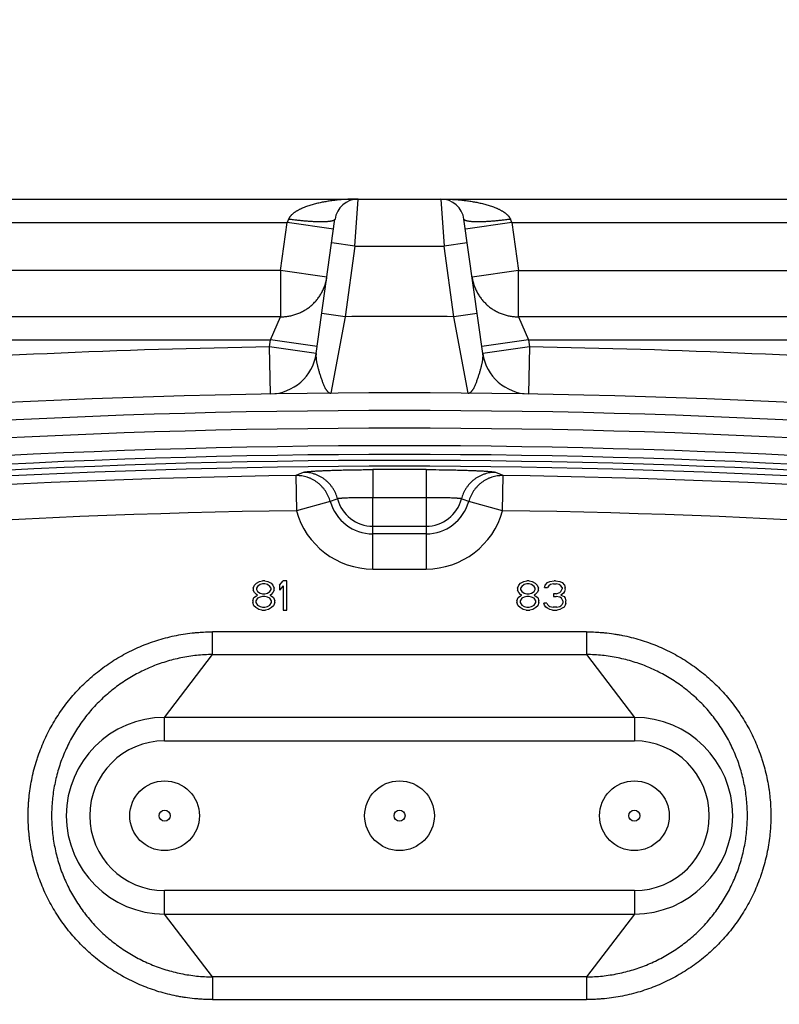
# Model space of a CAD drawing. Header units: inches. Extents: x 0 to 34, y 0 to 22.
# Tile 92 of 124: x 15.7 to 16.2, y 14.6 to 15.3. Entities that reach past the tile are written whole.
import ezdxf

# ---------------------------------------------------------------- set-up
doc = ezdxf.new("R2010")
doc.units = ezdxf.units.IN
doc.header["$LTSCALE"] = 1.87
doc.header["$MEASUREMENT"] = 0
doc.layers.get('0').update_dxf_attribs({"linetype": 'CONTINUOUS'})
doc.layers.add('DIMENSIONS', color=7, linetype='CONTINUOUS')
doc.styles.get("Standard").update_dxf_attribs({"font": 'txt', "width": 0.8})
doc.dimstyles.new('DIMSTYLE_1', dxfattribs={"dimtxt": 0.125, "dimasz": 0.18, "dimexe": 0.125, "dimexo": 0.0625, "dimgap": 0.0625, "dimtad": 0, "dimtih": 1, "dimtoh": 1, "dimdec": 3, "dimlfac": 2, "dimzin": 4, "dimdsep": 46, "dimtxsty": 'STANDARD', "dimblk": '_FILLED', "dimblk1": '_FILLED', "dimblk2": '_FILLED', "dimcen": 0.09, "dimadec": 0, "dimazin": 0, "dimtp": 0.001, "dimtm": 0.001, "dimtfac": 1, "dimtdec": 3, "dimtofl": 0, "dimtmove": 0, "dimatfit": 3, "dimldrblk": '_FILLED', "dimfxl": 1, "dimtolj": 1, "dimtzin": 4, "dimarcsym": 0})

# ---------------------------------------------------------------- blocks, each defined once
blk = doc.blocks.new('_FILLED')
at = {"color": 0, "linetype": 'BYBLOCK'}
blk.add_solid([(0, 0), (-1, 0.1736), (-1, -0.1736)], dxfattribs=at)
blk = doc.blocks.new('*D24')
at = {"layer": 'DIMENSIONS', "color": 2, "linetype": 'CONTINUOUS'}
for p, q in [((13.97455, 16.65021), (10.46205, 16.65021)), ((10.58705, 16.65021), (10.58705, 15.75636)), ((10.58705, 14.47521), (10.58705, 15.31886)), ((16.93705, 14.47521), (10.46205, 14.47521))]:
    blk.add_line(p, q, dxfattribs=at)
at = {"layer": 'DIMENSIONS', "color": 2, "linetype": 'CONTINUOUS', "xscale": 0.18, "yscale": 0.18, "zscale": 0.18}
for p, rotation in [((10.58705, 16.65021), 90), ((10.58705, 14.47521), 270)]:
    blk.add_blockref('_FILLED', p, dxfattribs=dict(at, rotation=rotation))
at = {"layer": 'DIMENSIONS', "color": 2, "linetype": 'CONTINUOUS', "insert": (10.43705, 15.69386), "char_height": 0.125, "width": 0.8, "attachment_point": 2, "line_spacing_factor": 0.9}
blk.add_mtext('4.350\\P[110.49]', dxfattribs=at)

msp = doc.modelspace()

# ---------------------------------------------------------------- linework, layer by layer
at = {"color": 7, "linetype": 'CONTINUOUS'}
for p, q in [((15.33364, 15.16421), (16.59045, 15.16421)), ((15.93218, 15.13272), (15.9344, 15.16421)), ((15.98969, 15.16421), (15.99191, 15.13272)), ((15.54527, 15.14847), (15.88669, 15.14847)), ((15.88217, 15.11631), (15.88669, 15.14847)), ((15.88761, 15.15066), (15.88669, 15.14847)), ((15.91788, 15.14408), (15.88669, 15.14847)), ((15.90616, 15.06069), (15.9188, 15.15066)), ((16.01793, 15.06069), (16.00529, 15.15066)), ((16.0374, 15.14847), (16.00621, 15.14408)), ((16.0374, 15.14847), (16.03648, 15.15066)), ((16.0374, 15.14847), (16.04192, 15.11631)), ((16.0374, 15.14847), (16.37882, 15.14847)), ((15.93218, 15.13272), (15.91659, 15.13491)), ((16.0075, 15.13491), (15.99191, 15.13272)), ((15.93218, 15.13272), (15.92553, 15.08535)), ((15.93218, 15.13272), (15.99191, 15.13272)), ((15.99856, 15.08535), (15.99191, 15.13272)), ((15.88217, 15.11631), (15.54624, 15.11631)), ((15.88217, 15.11631), (15.88217, 15.08525)), ((15.91336, 15.11193), (15.88217, 15.11631)), ((16.04192, 15.11631), (16.01073, 15.11193)), ((16.04192, 15.08525), (16.04192, 15.11631)), ((16.04192, 15.11631), (16.37785, 15.11631)), ((15.88217, 15.08525), (15.57773, 15.08525)), ((15.87562, 15.06973), (15.88217, 15.08525)), ((15.92553, 15.08535), (15.90993, 15.08754)), ((15.92553, 15.08535), (15.91597, 15.03409)), ((16.01416, 15.08754), (15.99856, 15.08535)), ((16.00812, 15.03409), (15.99856, 15.08535)), ((16.34636, 15.08525), (16.04192, 15.08525)), ((16.04192, 15.08525), (16.04847, 15.06972)), ((15.57705, 15.06973), (15.87562, 15.06973)), ((15.87497, 15.06507), (15.87562, 15.06973)), ((15.90681, 15.06534), (15.87562, 15.06973)), ((16.04847, 15.06973), (16.01728, 15.06534)), ((16.04847, 15.06972), (16.04912, 15.06507)), ((16.04847, 15.06972), (16.34704, 15.06972)), ((15.87548, 15.03358), (15.87497, 15.06507)), ((15.90616, 15.06069), (15.87497, 15.06507)), ((16.04912, 15.06507), (16.01793, 15.06069)), ((16.04912, 15.06507), (16.04861, 15.03358)), ((15.9441, 14.98284), (15.94418, 14.96384)), ((15.97999, 14.98284), (15.97991, 14.96384)), ((15.89744, 14.981), (15.89262, 14.97887)), ((15.89262, 14.97887), (15.89293, 14.95526)), ((16.03147, 14.97887), (16.02665, 14.981)), ((16.03115, 14.95526), (16.03147, 14.97887)), ((15.94418, 14.91619), (15.94418, 14.96384)), ((15.97991, 14.96384), (15.94418, 14.96384)), ((15.97991, 14.96384), (15.97991, 14.91619)), ((15.91563, 14.96149), (15.89293, 14.95526)), ((16.03115, 14.95526), (16.00846, 14.96149)), ((15.94418, 14.9449), (15.97991, 14.9449)), ((15.97991, 14.93972), (15.94418, 14.93972)), ((15.94418, 14.91619), (15.97991, 14.91619)), ((15.86403, 14.90328), (15.86485, 14.90538)), ((15.86403, 14.90328), (15.86403, 14.90203)), ((15.86485, 14.90538), (15.86608, 14.90663)), ((15.86608, 14.90663), (15.86813, 14.90789)), ((15.8669, 14.90454), (15.86608, 14.90328)), ((15.86608, 14.90328), (15.86608, 14.90244)), ((15.86854, 14.90579), (15.8669, 14.90454)), ((15.86813, 14.90789), (15.87018, 14.90831)), ((15.87018, 14.90621), (15.86854, 14.90579)), ((15.87182, 14.90831), (15.87018, 14.90831)), ((15.87182, 14.90621), (15.87018, 14.90621)), ((15.87182, 14.90831), (15.87387, 14.90789)), ((15.87346, 14.90579), (15.87182, 14.90621)), ((15.8751, 14.90454), (15.87346, 14.90579)), ((15.87387, 14.90789), (15.87592, 14.90663)), ((15.87592, 14.90328), (15.8751, 14.90454)), ((15.87592, 14.90663), (15.87715, 14.90538)), ((15.87592, 14.90244), (15.87592, 14.90328)), ((15.87715, 14.90538), (15.87797, 14.90328)), ((15.87797, 14.90203), (15.87797, 14.90328)), ((15.88166, 14.90538), (15.88413, 14.90831)), ((15.88166, 14.90538), (15.88166, 14.90203)), ((15.88413, 14.90496), (15.88166, 14.90203)), ((15.88659, 14.90831), (15.88413, 14.90831)), ((15.88413, 14.90496), (15.88413, 14.88862)), ((15.88659, 14.88862), (15.88659, 14.90831)), ((16.0412, 14.90328), (16.04202, 14.90538)), ((16.0412, 14.90328), (16.0412, 14.90203)), ((16.04202, 14.90538), (16.04325, 14.90663)), ((16.04325, 14.90663), (16.0453, 14.90789)), ((16.04407, 14.90454), (16.04325, 14.90328)), ((16.04325, 14.90328), (16.04325, 14.90244)), ((16.04571, 14.90579), (16.04407, 14.90454)), ((16.0453, 14.90789), (16.04735, 14.90831)), ((16.04735, 14.90621), (16.04571, 14.90579)), ((16.04899, 14.90831), (16.04735, 14.90831)), ((16.04899, 14.90621), (16.04735, 14.90621)), ((16.04899, 14.90831), (16.05104, 14.90789)), ((16.05063, 14.90579), (16.04899, 14.90621)), ((16.05227, 14.90454), (16.05063, 14.90579)), ((16.05104, 14.90789), (16.05309, 14.90663)), ((16.05309, 14.90328), (16.05227, 14.90454)), ((16.05309, 14.90663), (16.05432, 14.90538)), ((16.05309, 14.90244), (16.05309, 14.90328)), ((16.05432, 14.90538), (16.05514, 14.90328)), ((16.05514, 14.90203), (16.05514, 14.90328)), ((16.05924, 14.9037), (16.05965, 14.90538)), ((16.05924, 14.9037), (16.06129, 14.9037)), ((16.05965, 14.90538), (16.06129, 14.90705)), ((16.06129, 14.90705), (16.06293, 14.90789)), ((16.06211, 14.90496), (16.06129, 14.9037)), ((16.06334, 14.90579), (16.06211, 14.90496)), ((16.06293, 14.90789), (16.0658, 14.90831)), ((16.06539, 14.90621), (16.06334, 14.90579)), ((16.06539, 14.90621), (16.06703, 14.90621)), ((16.06662, 14.90831), (16.0658, 14.90831)), ((16.06662, 14.90831), (16.06949, 14.90789)), ((16.06908, 14.90579), (16.06703, 14.90621)), ((16.07031, 14.90496), (16.06908, 14.90579)), ((16.06949, 14.90789), (16.07113, 14.90705)), ((16.07113, 14.9037), (16.07031, 14.90496)), ((16.07113, 14.90705), (16.07277, 14.90538)), ((16.07113, 14.9037), (16.07113, 14.90286)), ((16.07277, 14.90538), (16.07318, 14.9037)), ((16.07318, 14.90286), (16.07318, 14.9037)), ((15.86362, 14.89491), (15.86444, 14.897)), ((15.86485, 14.90035), (15.86403, 14.90203)), ((15.86444, 14.897), (15.86608, 14.89826)), ((15.86608, 14.89909), (15.86485, 14.90035)), ((15.8669, 14.89658), (15.86567, 14.89491)), ((15.86608, 14.90244), (15.8669, 14.90119)), ((15.8669, 14.89867), (15.86608, 14.89909)), ((15.86608, 14.89826), (15.8669, 14.89867)), ((15.8669, 14.90119), (15.86854, 14.89993)), ((15.86854, 14.89742), (15.8669, 14.89658)), ((15.86854, 14.89993), (15.87018, 14.89951)), ((15.87018, 14.89784), (15.86854, 14.89742)), ((15.87018, 14.89951), (15.87182, 14.89951)), ((15.87182, 14.89784), (15.87018, 14.89784)), ((15.87182, 14.89951), (15.87346, 14.89993)), ((15.87346, 14.89742), (15.87182, 14.89784)), ((15.87346, 14.89993), (15.8751, 14.90119)), ((15.8751, 14.89658), (15.87346, 14.89742)), ((15.8751, 14.90119), (15.87592, 14.90244)), ((15.87592, 14.89909), (15.8751, 14.89867)), ((15.8751, 14.89867), (15.87592, 14.89826)), ((15.87633, 14.89491), (15.8751, 14.89658)), ((15.87715, 14.90035), (15.87592, 14.89909)), ((15.87592, 14.89826), (15.87756, 14.897)), ((15.87797, 14.90203), (15.87715, 14.90035)), ((15.87756, 14.897), (15.87838, 14.89491)), ((16.04079, 14.89491), (16.04161, 14.897)), ((16.04202, 14.90035), (16.0412, 14.90203)), ((16.04161, 14.897), (16.04325, 14.89826)), ((16.04325, 14.89909), (16.04202, 14.90035)), ((16.04407, 14.89658), (16.04284, 14.89491)), ((16.04325, 14.90244), (16.04407, 14.90119)), ((16.04407, 14.89867), (16.04325, 14.89909)), ((16.04325, 14.89826), (16.04407, 14.89867)), ((16.04407, 14.90119), (16.04571, 14.89993)), ((16.04571, 14.89742), (16.04407, 14.89658)), ((16.04571, 14.89993), (16.04735, 14.89951)), ((16.04735, 14.89784), (16.04571, 14.89742)), ((16.04735, 14.89951), (16.04899, 14.89951)), ((16.04899, 14.89784), (16.04735, 14.89784)), ((16.04899, 14.89951), (16.05063, 14.89993)), ((16.05063, 14.89742), (16.04899, 14.89784)), ((16.05063, 14.89993), (16.05227, 14.90119)), ((16.05227, 14.89658), (16.05063, 14.89742)), ((16.05227, 14.90119), (16.05309, 14.90244)), ((16.05309, 14.89909), (16.05227, 14.89867)), ((16.05227, 14.89867), (16.05309, 14.89826)), ((16.0535, 14.89491), (16.05227, 14.89658)), ((16.05432, 14.90035), (16.05309, 14.89909)), ((16.05309, 14.89826), (16.05473, 14.897)), ((16.05514, 14.90203), (16.05432, 14.90035)), ((16.05473, 14.897), (16.05555, 14.89491)), ((16.06539, 14.89951), (16.06539, 14.89784)), ((16.06703, 14.89951), (16.06539, 14.89951)), ((16.06539, 14.89784), (16.06703, 14.89784)), ((16.06703, 14.89951), (16.06949, 14.90035)), ((16.06949, 14.89742), (16.06703, 14.89784)), ((16.06949, 14.90035), (16.07031, 14.90119)), ((16.07072, 14.89658), (16.06949, 14.89742)), ((16.07031, 14.90119), (16.07113, 14.90286)), ((16.07195, 14.89993), (16.07031, 14.89867)), ((16.07031, 14.89867), (16.07236, 14.89784)), ((16.07154, 14.89491), (16.07072, 14.89658)), ((16.07277, 14.90119), (16.07195, 14.89993)), ((16.07236, 14.89784), (16.07318, 14.89658)), ((16.07318, 14.90286), (16.07277, 14.90119)), ((16.07318, 14.89658), (16.07359, 14.89491)), ((15.86362, 14.89491), (15.86362, 14.89365)), ((15.86444, 14.89155), (15.86362, 14.89365)), ((15.86567, 14.8903), (15.86444, 14.89155)), ((15.86567, 14.89491), (15.86567, 14.89365)), ((15.86567, 14.89365), (15.8669, 14.89197)), ((15.86772, 14.88904), (15.86567, 14.8903)), ((15.8669, 14.89197), (15.86854, 14.89114)), ((15.86854, 14.89114), (15.87018, 14.89072)), ((15.87018, 14.89072), (15.87182, 14.89072)), ((15.87182, 14.89072), (15.87346, 14.89114)), ((15.87346, 14.89114), (15.8751, 14.89197)), ((15.87633, 14.8903), (15.87428, 14.88904)), ((15.8751, 14.89197), (15.87633, 14.89365)), ((15.87633, 14.89365), (15.87633, 14.89491)), ((15.87756, 14.89155), (15.87633, 14.8903)), ((15.87838, 14.89365), (15.87756, 14.89155)), ((15.87838, 14.89365), (15.87838, 14.89491)), ((16.04079, 14.89491), (16.04079, 14.89365)), ((16.04161, 14.89155), (16.04079, 14.89365)), ((16.04284, 14.8903), (16.04161, 14.89155)), ((16.04284, 14.89491), (16.04284, 14.89365)), ((16.04284, 14.89365), (16.04407, 14.89197)), ((16.04489, 14.88904), (16.04284, 14.8903)), ((16.04407, 14.89197), (16.04571, 14.89114)), ((16.04571, 14.89114), (16.04735, 14.89072)), ((16.04735, 14.89072), (16.04899, 14.89072)), ((16.04899, 14.89072), (16.05063, 14.89114)), ((16.05063, 14.89114), (16.05227, 14.89197)), ((16.0535, 14.8903), (16.05145, 14.88904)), ((16.05227, 14.89197), (16.0535, 14.89365)), ((16.0535, 14.89365), (16.0535, 14.89491)), ((16.05473, 14.89155), (16.0535, 14.8903)), ((16.05555, 14.89365), (16.05473, 14.89155)), ((16.05555, 14.89365), (16.05555, 14.89491)), ((16.05924, 14.89197), (16.05883, 14.89323)), ((16.06088, 14.89323), (16.05883, 14.89323)), ((16.06006, 14.89072), (16.05924, 14.89197)), ((16.06129, 14.88988), (16.06006, 14.89072)), ((16.06088, 14.89323), (16.06129, 14.89239)), ((16.06129, 14.89239), (16.06211, 14.89155)), ((16.06211, 14.89155), (16.06293, 14.89114)), ((16.06293, 14.89114), (16.06498, 14.89072)), ((16.06744, 14.89072), (16.06498, 14.89072)), ((16.06744, 14.89072), (16.06949, 14.89114)), ((16.06949, 14.89114), (16.07031, 14.89155)), ((16.07031, 14.89155), (16.07113, 14.89239)), ((16.07113, 14.89239), (16.07154, 14.89323)), ((16.07236, 14.89072), (16.07113, 14.88988)), ((16.07154, 14.89491), (16.07154, 14.89323)), ((16.07318, 14.89197), (16.07236, 14.89072)), ((16.07359, 14.89323), (16.07318, 14.89197)), ((16.07359, 14.89323), (16.07359, 14.89491)), ((15.86977, 14.88862), (15.86772, 14.88904)), ((15.86977, 14.88862), (15.87223, 14.88862)), ((15.87428, 14.88904), (15.87223, 14.88862)), ((15.88413, 14.88862), (15.88659, 14.88862)), ((16.04694, 14.88862), (16.04489, 14.88904)), ((16.04694, 14.88862), (16.0494, 14.88862)), ((16.05145, 14.88904), (16.0494, 14.88862)), ((16.06293, 14.88904), (16.06129, 14.88988)), ((16.06457, 14.88862), (16.06293, 14.88904)), ((16.06457, 14.88862), (16.06785, 14.88862)), ((16.06949, 14.88904), (16.06785, 14.88862)), ((16.07113, 14.88988), (16.06949, 14.88904)), ((16.08747, 14.87407), (15.83662, 14.87407)), ((15.83662, 14.85887), (15.83662, 14.87407)), ((16.08747, 14.87407), (16.08747, 14.85887)), ((15.80457, 14.81677), (15.83662, 14.85887)), ((15.83662, 14.85887), (16.08747, 14.85887)), ((16.08747, 14.85887), (16.11953, 14.81677)), ((15.80457, 14.80102), (15.80457, 14.81677)), ((16.11953, 14.81677), (15.80457, 14.81677)), ((16.11953, 14.81677), (16.11953, 14.80102)), ((15.80457, 14.80102), (16.11953, 14.80102)), ((15.80457, 14.68488), (15.80457, 14.70063)), ((16.11953, 14.70063), (15.80457, 14.70063)), ((16.11953, 14.70063), (16.11953, 14.68488)), ((15.83662, 14.64278), (15.80457, 14.68488)), ((15.80457, 14.68488), (16.11953, 14.68488)), ((16.11953, 14.68488), (16.08747, 14.64278)), ((16.08747, 14.64278), (15.83662, 14.64278)), ((15.83662, 14.64278), (15.83662, 14.62758)), ((16.08747, 14.64278), (16.08747, 14.62758)), ((15.83662, 14.62758), (16.08747, 14.62758))]:
    msp.add_line(p, q, dxfattribs=at)
for centre, radius in [((15.80457, 14.75083), 0.02337), ((15.96205, 14.75083), 0.02337), ((16.11953, 14.75083), 0.02337), ((15.80457, 14.75083), 0.00369), ((15.96205, 14.75083), 0.00369), ((16.11953, 14.75083), 0.00369)]:
    msp.add_circle(centre, radius, dxfattribs=at)
for centre, radius, start, end in [((15.9344, 15.14847), 0.01575, 90, 171.99915), ((15.98969, 15.14847), 0.01575, 8, 90), ((15.88229, 15.11717), 0.03192, 269.77584, 271.41625), ((15.96205, 9.752), 5.33347, 89.60768, 90.39232), ((16.0418, 15.11717), 0.03192, 268.58371, 270.22422), ((15.96205, 9.752), 5.31379, 90.93895, 94.15489), ((15.96205, 9.752), 5.31379, 85.84511, 89.06105), ((15.87497, 15.06507), 0.0315, 270.93899, 352.00036), ((16.04912, 15.06507), 0.0315, 188.00027, 269.06105), ((15.96205, 9.752), 5.28229, 82.83952, 97.16048), ((15.96205, 9.752), 5.27048, 82.83952, 97.16048), ((15.96205, 9.752), 5.25863, 82.83952, 97.16048), ((15.96205, 9.752), 5.24683, 82.83952, 97.16048), ((15.96205, 9.752), 5.24101, 82.83952, 97.16048), ((15.96205, 9.752), 5.23701, 82.83952, 97.16048), ((15.96205, 9.752), 5.23308, 82.83952, 97.16048), ((15.96205, 9.752), 5.23087, 89.80345, 90.19657), ((15.96205, 9.752), 5.22733, 90.76097, 97.16048), ((15.96205, 9.752), 5.22733, 82.83952, 89.23905), ((16.02851, 14.65494), 0.32668, 109.30246, 110.21469), ((15.94418, 14.96933), 0.02443, 194.41284, 270), ((15.97991, 14.96933), 0.02443, 270, 345.5872), ((15.89558, 14.65494), 0.32667, 69.78534, 70.69757), ((15.94418, 14.96933), 0.02961, 195.35023, 270), ((15.97991, 14.96933), 0.02961, 270, 344.6498), ((15.96205, 9.752), 5.20372, 90.76097, 97.16048), ((15.94418, 14.96933), 0.05314, 195.35023, 270), ((15.97991, 14.96933), 0.05314, 270, 344.6498), ((15.96205, 9.752), 5.20372, 82.83952, 89.23905), ((15.80457, 14.75083), 0.06594, 90, 270), ((16.11953, 14.75083), 0.06594, 270, 90), ((15.80457, 14.75083), 0.0502, 90, 270), ((16.11953, 14.75083), 0.0502, 270, 90)]:
    msp.add_arc(centre, radius, start, end, dxfattribs=at)
for points, knots in [([(15.9344, 15.16421), (15.93231, 15.16421), (15.92918, 15.16414), (15.92502, 15.16391), (15.9219, 15.16367), (15.9193, 15.1634), (15.91723, 15.16314), (15.91568, 15.16293), (15.91413, 15.1627), (15.91259, 15.16244), (15.91105, 15.16216), (15.90951, 15.16186), (15.90798, 15.16153), (15.90645, 15.16117), (15.90493, 15.16078), (15.90342, 15.16036), (15.90191, 15.15991), (15.90042, 15.15942), (15.89894, 15.15888), (15.89772, 15.1584), (15.89676, 15.15798), (15.89604, 15.15766), (15.89532, 15.15732), (15.89462, 15.15697), (15.89392, 15.15659), (15.89323, 15.1562), (15.89267, 15.15585), (15.89223, 15.15556), (15.89179, 15.15527), (15.89135, 15.15496), (15.89093, 15.15464), (15.89052, 15.15431), (15.89001, 15.15387), (15.88953, 15.15341), (15.88917, 15.15301), (15.8889, 15.15271), (15.88869, 15.15245), (15.88852, 15.15224), (15.88836, 15.15202), (15.88817, 15.15174), (15.88796, 15.15139), (15.88777, 15.15103), (15.88766, 15.15078), (15.88761, 15.15066)], [0, 0, 0, 0, 0.124212, 0.186329, 0.248455, 0.310595, 0.341672, 0.372755, 0.403843, 0.434939, 0.466042, 0.497155, 0.528278, 0.559413, 0.590561, 0.621727, 0.652913, 0.684121, 0.715355, 0.746621, 0.76227, 0.777932, 0.793606, 0.809296, 0.825, 0.84072, 0.856462, 0.864344, 0.872235, 0.888038, 0.895951, 0.903872, 0.919742, 0.93566, 0.94364, 0.951636, 0.959649, 0.963663, 0.967684, 0.975737, 0.983803, 0.991892, 1, 1, 1, 1]), ([(15.98969, 15.16421), (15.99178, 15.16421), (15.99491, 15.16414), (15.99855, 15.16394), (16.00063, 15.16379), (16.00271, 15.16361), (16.0053, 15.16334), (16.00789, 15.16301), (16.00996, 15.1627), (16.01202, 15.16235), (16.01407, 15.16197), (16.01611, 15.16153), (16.01815, 15.16105), (16.02017, 15.16051), (16.02218, 15.15991), (16.02367, 15.15942), (16.02515, 15.15888), (16.02637, 15.1584), (16.02733, 15.15799), (16.02805, 15.15766), (16.02877, 15.15732), (16.02947, 15.15697), (16.03017, 15.15659), (16.03086, 15.1562), (16.03142, 15.15585), (16.03186, 15.15557), (16.03219, 15.15534), (16.03252, 15.15512), (16.03295, 15.1548), (16.03347, 15.1544), (16.03408, 15.15387), (16.03456, 15.15341), (16.03492, 15.15302), (16.03514, 15.15276), (16.03531, 15.15256), (16.03548, 15.15234), (16.03568, 15.15207), (16.03591, 15.15174), (16.03612, 15.15139), (16.03631, 15.15103), (16.03643, 15.15078), (16.03648, 15.15066)], [0, 0, 0, 0, 0.124209, 0.186325, 0.217387, 0.248452, 0.310591, 0.372746, 0.403834, 0.434929, 0.497144, 0.528265, 0.559399, 0.621711, 0.652894, 0.684101, 0.715337, 0.746604, 0.762252, 0.777912, 0.793587, 0.809277, 0.824982, 0.840704, 0.856447, 0.864329, 0.872219, 0.880116, 0.888021, 0.903855, 0.919729, 0.935647, 0.943628, 0.951626, 0.955631, 0.959642, 0.967675, 0.975726, 0.983798, 0.991892, 1, 1, 1, 1]), ([(15.9188, 15.15066), (15.9188, 15.15063), (15.91878, 15.15056), (15.91874, 15.15047), (15.91869, 15.15038), (15.91862, 15.15029), (15.91853, 15.1502), (15.91843, 15.15011), (15.91831, 15.15003), (15.91817, 15.14995), (15.91802, 15.14987), (15.91784, 15.14979), (15.91765, 15.14972), (15.91744, 15.14965), (15.91722, 15.14958), (15.91688, 15.14949), (15.9164, 15.14938), (15.91578, 15.14927), (15.91507, 15.14917), (15.9143, 15.14909), (15.91345, 15.14902), (15.91253, 15.14897), (15.91155, 15.14893), (15.91051, 15.14891), (15.9094, 15.1489), (15.90824, 15.14891), (15.90702, 15.14893), (15.90575, 15.14897), (15.90399, 15.14905), (15.90171, 15.14918), (15.89892, 15.14939), (15.89608, 15.14965), (15.89322, 15.14995), (15.8904, 15.15028), (15.88853, 15.15053), (15.88761, 15.15066)], [0, 0, 0, 0, 0.003029, 0.006163, 0.009478, 0.013039, 0.016901, 0.021114, 0.025716, 0.03074, 0.036214, 0.042163, 0.048606, 0.055562, 0.063049, 0.07108, 0.08883, 0.108896, 0.131256, 0.155859, 0.182645, 0.211555, 0.242522, 0.275483, 0.310369, 0.347094, 0.385498, 0.4254, 0.466618, 0.552274, 0.641001, 0.731377, 0.822146, 0.912094, 1, 1, 1, 1]), ([(16.03648, 15.15066), (16.03556, 15.15053), (16.03369, 15.15028), (16.03087, 15.14995), (16.02802, 15.14965), (16.02517, 15.14939), (16.02238, 15.14918), (16.0201, 15.14905), (16.01834, 15.14897), (16.01707, 15.14893), (16.01585, 15.14891), (16.01469, 15.1489), (16.01358, 15.14891), (16.01254, 15.14893), (16.01156, 15.14897), (16.01064, 15.14902), (16.00979, 15.14909), (16.00902, 15.14917), (16.00832, 15.14927), (16.00769, 15.14938), (16.00721, 15.14949), (16.00687, 15.14958), (16.00665, 15.14965), (16.00644, 15.14972), (16.00625, 15.14979), (16.00607, 15.14987), (16.00592, 15.14995), (16.00578, 15.15003), (16.00566, 15.15011), (16.00556, 15.1502), (16.00547, 15.15029), (16.0054, 15.15038), (16.00535, 15.15047), (16.00531, 15.15056), (16.00529, 15.15063), (16.00529, 15.15066)], [0, 0, 0, 0, 0.087906, 0.177853, 0.268622, 0.358997, 0.447725, 0.53338, 0.574598, 0.6145, 0.652904, 0.689629, 0.724515, 0.757476, 0.788444, 0.817353, 0.84414, 0.868743, 0.891103, 0.911169, 0.92892, 0.936951, 0.944437, 0.951394, 0.957837, 0.963785, 0.96926, 0.974284, 0.978886, 0.983099, 0.986961, 0.990522, 0.993837, 0.996971, 1, 1, 1, 1]), ([(15.88308, 15.08526), (15.884, 15.08529), (15.88538, 15.08538), (15.88721, 15.08562), (15.88856, 15.08586), (15.88991, 15.08617), (15.89169, 15.08664), (15.89386, 15.08738), (15.89596, 15.08831), (15.89759, 15.08916), (15.89878, 15.08985), (15.89994, 15.09059), (15.90106, 15.09138), (15.90215, 15.09221), (15.90355, 15.09339), (15.90519, 15.09498), (15.90699, 15.09704), (15.90833, 15.09889), (15.9093, 15.10043), (15.9102, 15.10201), (15.911, 15.10365), (15.91168, 15.10533), (15.91213, 15.10662), (15.91253, 15.10793), (15.91298, 15.10968), (15.91323, 15.11103), (15.91336, 15.11193)], [0, 0, 0, 0, 0.062914, 0.094389, 0.125854, 0.157299, 0.188725, 0.251511, 0.314246, 0.345599, 0.376934, 0.408249, 0.439541, 0.470813, 0.502064, 0.564495, 0.626857, 0.689154, 0.720287, 0.751408, 0.813601, 0.844691, 0.875775, 0.906851, 0.937918, 1, 1, 1, 1]), ([(16.01073, 15.11193), (16.01086, 15.11103), (16.01111, 15.10969), (16.01156, 15.10793), (16.01196, 15.10662), (16.01241, 15.10534), (16.01292, 15.10407), (16.01349, 15.10283), (16.01411, 15.10162), (16.01479, 15.10043), (16.01576, 15.09889), (16.0171, 15.09704), (16.0189, 15.09498), (16.02087, 15.09308), (16.02266, 15.09164), (16.02415, 15.09059), (16.0257, 15.0896), (16.02731, 15.08872), (16.02897, 15.08794), (16.03024, 15.08741), (16.03153, 15.08694), (16.03285, 15.08652), (16.03418, 15.08617), (16.03553, 15.08587), (16.03689, 15.08562), (16.03871, 15.08538), (16.04009, 15.08529), (16.04101, 15.08526)], [0, 0, 0, 0, 0.062054, 0.09312, 0.124198, 0.155282, 0.18637, 0.217465, 0.24857, 0.279686, 0.310816, 0.37311, 0.43547, 0.497902, 0.560413, 0.591708, 0.623023, 0.685697, 0.717066, 0.748449, 0.779846, 0.811258, 0.842688, 0.874138, 0.905606, 0.937083, 1, 1, 1, 1]), ([(15.90616, 15.06069), (15.90613, 15.06047), (15.90608, 15.06002), (15.90605, 15.05931), (15.90605, 15.05858), (15.9061, 15.05782), (15.90617, 15.05703), (15.90628, 15.0562), (15.90642, 15.05534), (15.90659, 15.05445), (15.90679, 15.05352), (15.90702, 15.05256), (15.90726, 15.05157), (15.90763, 15.05019), (15.90813, 15.04841), (15.90879, 15.04623), (15.90939, 15.0444), (15.9099, 15.04295), (15.91029, 15.04187), (15.91069, 15.04082), (15.9111, 15.03981), (15.91153, 15.03884), (15.91189, 15.03808), (15.91219, 15.0375), (15.91242, 15.03709), (15.91265, 15.03671), (15.91288, 15.03634), (15.91312, 15.036), (15.91336, 15.03568), (15.9136, 15.03539), (15.91384, 15.03513), (15.91409, 15.03489), (15.91443, 15.03462), (15.91478, 15.0344), (15.91514, 15.03424), (15.91541, 15.03415), (15.91569, 15.0341), (15.91588, 15.03409), (15.91597, 15.03409)], [0, 0, 0, 0, 0.022767, 0.046478, 0.071228, 0.097093, 0.124134, 0.152399, 0.181927, 0.212746, 0.24487, 0.278267, 0.312893, 0.348699, 0.423441, 0.501061, 0.579875, 0.619147, 0.658012, 0.696209, 0.733392, 0.769202, 0.803299, 0.819608, 0.835384, 0.850605, 0.865251, 0.879307, 0.892764, 0.905617, 0.917872, 0.929545, 0.940671, 0.96148, 0.971338, 0.980959, 0.990466, 1, 1, 1, 1]), ([(16.00812, 15.03409), (16.00821, 15.03409), (16.0084, 15.0341), (16.00868, 15.03415), (16.00895, 15.03424), (16.00932, 15.0344), (16.00966, 15.03462), (16.01, 15.03489), (16.01025, 15.03513), (16.01049, 15.03539), (16.01074, 15.03568), (16.01097, 15.036), (16.01121, 15.03634), (16.01144, 15.03671), (16.01167, 15.03709), (16.0119, 15.0375), (16.0122, 15.03808), (16.01256, 15.03884), (16.01299, 15.03981), (16.0134, 15.04082), (16.0138, 15.04187), (16.01419, 15.04294), (16.0147, 15.0444), (16.0153, 15.04623), (16.01596, 15.04841), (16.01646, 15.05019), (16.01683, 15.05157), (16.01707, 15.05256), (16.0173, 15.05352), (16.0175, 15.05445), (16.01767, 15.05534), (16.01781, 15.0562), (16.01792, 15.05703), (16.018, 15.05782), (16.01804, 15.05858), (16.01805, 15.05954), (16.018, 15.06024), (16.01793, 15.06069)], [0, 0, 0, 0, 0.009539, 0.019051, 0.028675, 0.038534, 0.059342, 0.070465, 0.082135, 0.094386, 0.107235, 0.120688, 0.134741, 0.149384, 0.164602, 0.180377, 0.196686, 0.230786, 0.266602, 0.303793, 0.341998, 0.380869, 0.420146, 0.498967, 0.576593, 0.651343, 0.687155, 0.721788, 0.755191, 0.787317, 0.818135, 0.847658, 0.875916, 0.902949, 0.928806, 0.953549, 1, 1, 1, 1]), ([(15.89744, 14.981), (15.89747, 14.98101), (15.89755, 14.98104), (15.89767, 14.98108), (15.89782, 14.98112), (15.898, 14.98116), (15.8982, 14.9812), (15.89843, 14.98124), (15.89868, 14.98128), (15.89906, 14.98133), (15.89961, 14.9814), (15.90033, 14.98148), (15.90115, 14.98156), (15.90207, 14.98164), (15.90307, 14.98172), (15.90417, 14.98179), (15.90535, 14.98187), (15.90709, 14.98197), (15.90946, 14.98209), (15.91253, 14.98223), (15.91586, 14.98235), (15.91944, 14.98247), (15.92323, 14.98257), (15.92719, 14.98266), (15.9313, 14.98273), (15.93551, 14.98278), (15.93979, 14.98282), (15.94266, 14.98284), (15.9441, 14.98284)], [0, 0, 0, 0, 0.002314, 0.005129, 0.008458, 0.012309, 0.016688, 0.021599, 0.027044, 0.033021, 0.046569, 0.062212, 0.079901, 0.099567, 0.121149, 0.144626, 0.169966, 0.197119, 0.256579, 0.322357, 0.393972, 0.47084, 0.552198, 0.637273, 0.725369, 0.815711, 0.907523, 1, 1, 1, 1]), ([(15.97999, 14.98284), (15.98286, 14.98283), (15.98714, 14.9828), (15.99279, 14.98273), (15.99689, 14.98266), (16.00086, 14.98257), (16.00465, 14.98247), (16.00823, 14.98235), (16.01156, 14.98223), (16.01463, 14.98209), (16.017, 14.98197), (16.01874, 14.98187), (16.01992, 14.98179), (16.02101, 14.98172), (16.02202, 14.98164), (16.02293, 14.98156), (16.02375, 14.98148), (16.02448, 14.9814), (16.02502, 14.98133), (16.02541, 14.98128), (16.02566, 14.98124), (16.02589, 14.9812), (16.02609, 14.98116), (16.02626, 14.98112), (16.02642, 14.98108), (16.02654, 14.98104), (16.02662, 14.98101), (16.02665, 14.981)], [0, 0, 0, 0, 0.184307, 0.274649, 0.36272, 0.447772, 0.529133, 0.606009, 0.677631, 0.743405, 0.802867, 0.830029, 0.855378, 0.878857, 0.900428, 0.920077, 0.937758, 0.9534, 0.966951, 0.972933, 0.978381, 0.983297, 0.98768, 0.991535, 0.994867, 0.997685, 1, 1, 1, 1]), ([(15.91563, 14.96149), (15.91545, 14.96212), (15.91516, 14.96304), (15.91469, 14.96425), (15.91417, 14.96543), (15.91343, 14.96687), (15.91258, 14.96825), (15.91183, 14.9693), (15.91104, 14.97033), (15.90998, 14.97154), (15.90858, 14.97289), (15.90708, 14.97413), (15.90549, 14.97523), (15.90381, 14.9762), (15.90235, 14.97689), (15.90115, 14.97737), (15.89993, 14.9778), (15.89838, 14.97824), (15.8968, 14.97856), (15.89552, 14.97873), (15.89423, 14.97885), (15.89327, 14.97888), (15.89262, 14.97887)], [0, 0, 0, 0, 0.062568, 0.09386, 0.125151, 0.187722, 0.250288, 0.281575, 0.31286, 0.37541, 0.437947, 0.500469, 0.562974, 0.625461, 0.687928, 0.719161, 0.750389, 0.812816, 0.875223, 0.906427, 0.937626, 1, 1, 1, 1]), ([(15.92052, 14.96325), (15.92037, 14.96385), (15.92001, 14.96504), (15.91933, 14.9668), (15.91849, 14.96853), (15.91749, 14.97022), (15.91634, 14.97184), (15.91504, 14.97338), (15.91361, 14.97482), (15.91205, 14.97613), (15.91039, 14.97729), (15.90864, 14.97831), (15.90682, 14.97917), (15.90495, 14.97987), (15.90307, 14.9804), (15.90117, 14.98076), (15.8993, 14.98097), (15.89805, 14.98101), (15.89744, 14.981)], [0, 0, 0, 0, 0.058753, 0.118936, 0.180351, 0.242853, 0.306321, 0.370513, 0.435159, 0.500009, 0.564858, 0.629498, 0.693681, 0.757138, 0.819632, 0.881045, 0.941233, 1, 1, 1, 1]), ([(16.02665, 14.981), (16.02604, 14.98101), (16.02479, 14.98097), (16.02292, 14.98076), (16.02102, 14.9804), (16.01913, 14.97987), (16.01727, 14.97917), (16.01545, 14.97831), (16.0137, 14.97729), (16.01203, 14.97613), (16.01048, 14.97482), (16.00905, 14.97338), (16.00775, 14.97184), (16.0066, 14.97022), (16.0056, 14.96853), (16.00476, 14.9668), (16.00408, 14.96504), (16.00372, 14.96385), (16.00357, 14.96325)], [0, 0, 0, 0, 0.058767, 0.118955, 0.180368, 0.242862, 0.306319, 0.370502, 0.435142, 0.499991, 0.564841, 0.629487, 0.693679, 0.757147, 0.819649, 0.881064, 0.941247, 1, 1, 1, 1]), ([(16.03147, 14.97887), (16.03082, 14.97888), (16.02986, 14.97885), (16.02857, 14.97873), (16.02729, 14.97856), (16.02571, 14.97824), (16.02416, 14.9778), (16.02294, 14.97737), (16.02174, 14.97689), (16.02028, 14.9762), (16.0186, 14.97523), (16.01701, 14.97413), (16.01551, 14.97289), (16.01411, 14.97154), (16.01305, 14.97033), (16.01226, 14.9693), (16.01151, 14.96825), (16.01066, 14.96687), (16.00992, 14.96543), (16.0094, 14.96425), (16.00893, 14.96304), (16.00863, 14.96212), (16.00846, 14.96149)], [0, 0, 0, 0, 0.062373, 0.093572, 0.124776, 0.187183, 0.249609, 0.280837, 0.312069, 0.374536, 0.437022, 0.499526, 0.562051, 0.62459, 0.687141, 0.718427, 0.749715, 0.812283, 0.874853, 0.906144, 0.937434, 1, 1, 1, 1]), ([(15.94418, 14.96384), (15.94341, 14.96383), (15.94227, 14.96385), (15.94075, 14.96388), (15.93964, 14.96391), (15.93854, 14.96393), (15.93713, 14.96395), (15.93541, 14.96396), (15.93342, 14.96395), (15.93151, 14.96392), (15.92972, 14.96388), (15.92805, 14.96383), (15.92652, 14.96377), (15.92514, 14.96371), (15.92409, 14.96365), (15.92333, 14.9636), (15.92283, 14.96356), (15.92238, 14.96353), (15.92197, 14.96349), (15.92161, 14.96345), (15.92129, 14.96341), (15.92106, 14.96338), (15.9209, 14.96335), (15.9208, 14.96333), (15.92071, 14.96331), (15.92064, 14.96329), (15.92058, 14.96327), (15.92054, 14.96326), (15.92052, 14.96325)], [0, 0, 0, 0, 0.097327, 0.145121, 0.192136, 0.238253, 0.283467, 0.371292, 0.455675, 0.536124, 0.612002, 0.682671, 0.747517, 0.806028, 0.857716, 0.88085, 0.902096, 0.921401, 0.938732, 0.954063, 0.967371, 0.978632, 0.983489, 0.987828, 0.991647, 0.994947, 0.997729, 1, 1, 1, 1]), ([(16.00357, 14.96325), (16.00355, 14.96326), (16.00351, 14.96327), (16.00345, 14.96329), (16.00337, 14.96331), (16.00329, 14.96333), (16.00319, 14.96335), (16.00303, 14.96338), (16.0028, 14.96341), (16.00248, 14.96345), (16.00212, 14.96349), (16.00171, 14.96353), (16.00126, 14.96356), (16.00076, 14.9636), (16, 14.96365), (15.99895, 14.96371), (15.99757, 14.96377), (15.99604, 14.96383), (15.99437, 14.96388), (15.99257, 14.96392), (15.99067, 14.96395), (15.98868, 14.96396), (15.98696, 14.96395), (15.98555, 14.96393), (15.98445, 14.96391), (15.98334, 14.96388), (15.98182, 14.96385), (15.98068, 14.96383), (15.97991, 14.96384)], [0, 0, 0, 0, 0.002271, 0.005053, 0.008353, 0.012173, 0.016512, 0.021369, 0.03263, 0.045938, 0.06127, 0.078601, 0.097906, 0.119153, 0.142287, 0.193975, 0.252486, 0.317333, 0.388003, 0.463881, 0.544329, 0.628712, 0.716535, 0.761749, 0.807865, 0.854881, 0.902674, 1, 1, 1, 1]), ([(15.83662, 14.62758), (15.8346, 14.62758), (15.83157, 14.62766), (15.82754, 14.6279), (15.82352, 14.62825), (15.81951, 14.62874), (15.81552, 14.62938), (15.81155, 14.63012), (15.80662, 14.63122), (15.80078, 14.63283), (15.79502, 14.63472), (15.78937, 14.6369), (15.78382, 14.63935), (15.77841, 14.64206), (15.77313, 14.64504), (15.76801, 14.64827), (15.76305, 14.65175), (15.75826, 14.65547), (15.75367, 14.65942), (15.74927, 14.66359), (15.74508, 14.66797), (15.74112, 14.67255), (15.73738, 14.67732), (15.73388, 14.68227), (15.73063, 14.68738), (15.72764, 14.69265), (15.7249, 14.69806), (15.72244, 14.70359), (15.72062, 14.7083), (15.7193, 14.71212), (15.71807, 14.71597), (15.71672, 14.72083), (15.71539, 14.72674), (15.71452, 14.73172), (15.71398, 14.73572), (15.71353, 14.73973), (15.71316, 14.74477), (15.71303, 14.74982), (15.71308, 14.75386), (15.7132, 14.75688), (15.71338, 14.75991), (15.71373, 14.76393), (15.71435, 14.76894), (15.71539, 14.77491), (15.71672, 14.78082), (15.71807, 14.78569), (15.7193, 14.78954), (15.72062, 14.79335), (15.72244, 14.79806), (15.7249, 14.8036), (15.72764, 14.80901), (15.73063, 14.81427), (15.73388, 14.81939), (15.73738, 14.82433), (15.74112, 14.8291), (15.74508, 14.83368), (15.74927, 14.83806), (15.75367, 14.84223), (15.75826, 14.84618), (15.76305, 14.8499), (15.76801, 14.85338), (15.77313, 14.85662), (15.77841, 14.85959), (15.78382, 14.86231), (15.78937, 14.86476), (15.79502, 14.86693), (15.80078, 14.86883), (15.80662, 14.87044), (15.81253, 14.87176), (15.8185, 14.87279), (15.82352, 14.87341), (15.82754, 14.87375), (15.83157, 14.874), (15.8346, 14.87407), (15.83662, 14.87407)], [0, 0, 0, 0, 0.015624, 0.023438, 0.031251, 0.046876, 0.054689, 0.062502, 0.078126, 0.093751, 0.109376, 0.125001, 0.140626, 0.156251, 0.171876, 0.1875, 0.203125, 0.21875, 0.234375, 0.25, 0.265625, 0.28125, 0.296874, 0.312499, 0.328124, 0.343749, 0.359374, 0.374999, 0.390624, 0.398437, 0.40625, 0.421874, 0.437499, 0.453124, 0.460937, 0.46875, 0.484375, 0.5, 0.507813, 0.515626, 0.523439, 0.531252, 0.546877, 0.562502, 0.578127, 0.593752, 0.601565, 0.609378, 0.625002, 0.640627, 0.656252, 0.671877, 0.687502, 0.703127, 0.718752, 0.734376, 0.750001, 0.765626, 0.781251, 0.796876, 0.812501, 0.828126, 0.84375, 0.859375, 0.875, 0.890625, 0.90625, 0.921875, 0.9375, 0.953124, 0.968749, 0.976562, 0.984376, 1, 1, 1, 1]), ([(16.08747, 14.87407), (16.08949, 14.87407), (16.09252, 14.874), (16.09655, 14.87375), (16.10058, 14.87341), (16.10459, 14.87291), (16.10857, 14.87228), (16.11254, 14.87154), (16.11747, 14.87044), (16.12331, 14.86883), (16.12907, 14.86693), (16.13472, 14.86476), (16.14027, 14.86231), (16.14568, 14.85959), (16.15096, 14.85662), (16.15608, 14.85338), (16.16105, 14.8499), (16.16583, 14.84618), (16.17042, 14.84223), (16.17482, 14.83806), (16.17901, 14.83368), (16.18297, 14.8291), (16.18671, 14.82433), (16.19021, 14.81939), (16.19346, 14.81427), (16.19645, 14.80901), (16.19919, 14.8036), (16.20165, 14.79806), (16.20347, 14.79335), (16.20479, 14.78954), (16.20602, 14.78569), (16.20737, 14.78082), (16.2087, 14.77491), (16.20957, 14.76994), (16.21011, 14.76593), (16.21056, 14.76192), (16.21093, 14.75689), (16.21106, 14.75184), (16.21101, 14.7478), (16.2109, 14.74477), (16.21071, 14.74175), (16.21036, 14.73773), (16.20974, 14.73271), (16.2087, 14.72674), (16.20737, 14.72083), (16.20602, 14.71597), (16.20479, 14.71212), (16.20347, 14.7083), (16.20165, 14.70359), (16.19919, 14.69806), (16.19645, 14.69265), (16.19346, 14.68738), (16.19021, 14.68227), (16.18671, 14.67732), (16.18297, 14.67255), (16.17901, 14.66797), (16.17482, 14.66359), (16.17042, 14.65942), (16.16583, 14.65547), (16.16105, 14.65175), (16.15608, 14.64827), (16.15096, 14.64504), (16.14568, 14.64206), (16.14027, 14.63935), (16.13472, 14.6369), (16.12907, 14.63472), (16.12331, 14.63283), (16.11747, 14.63122), (16.11156, 14.6299), (16.10559, 14.62886), (16.10058, 14.62825), (16.09655, 14.6279), (16.09252, 14.62766), (16.08949, 14.62758), (16.08747, 14.62758)], [0, 0, 0, 0, 0.015624, 0.023438, 0.031251, 0.046876, 0.054689, 0.062502, 0.078126, 0.093751, 0.109376, 0.125001, 0.140626, 0.156251, 0.171876, 0.1875, 0.203125, 0.21875, 0.234375, 0.25, 0.265625, 0.28125, 0.296874, 0.312499, 0.328124, 0.343749, 0.359374, 0.374999, 0.390624, 0.398437, 0.40625, 0.421874, 0.437499, 0.453124, 0.460937, 0.46875, 0.484375, 0.5, 0.507813, 0.515626, 0.523439, 0.531252, 0.546877, 0.562502, 0.578127, 0.593752, 0.601565, 0.609378, 0.625002, 0.640627, 0.656252, 0.671877, 0.687502, 0.703127, 0.718752, 0.734376, 0.750001, 0.765626, 0.781251, 0.796876, 0.812501, 0.828126, 0.84375, 0.859375, 0.875, 0.890625, 0.90625, 0.921875, 0.9375, 0.953124, 0.968749, 0.976562, 0.984376, 1, 1, 1, 1]), ([(15.83662, 14.85887), (15.83485, 14.85886), (15.83132, 14.85874), (15.82603, 14.85832), (15.82077, 14.85763), (15.81554, 14.8567), (15.81037, 14.85551), (15.80527, 14.85407), (15.80024, 14.85239), (15.7953, 14.85047), (15.79046, 14.8483), (15.78574, 14.84591), (15.78113, 14.84328), (15.77667, 14.84044), (15.77234, 14.83739), (15.76817, 14.83413), (15.76416, 14.83067), (15.75905, 14.8258), (15.75313, 14.81926), (15.74787, 14.81216), (15.74409, 14.80621), (15.74148, 14.80161), (15.7391, 14.79689), (15.73695, 14.79205), (15.73504, 14.78712), (15.73339, 14.7821), (15.73197, 14.777), (15.73043, 14.77013), (15.72913, 14.7614), (15.7286, 14.75083), (15.72913, 14.74026), (15.73043, 14.73153), (15.73197, 14.72465), (15.73338, 14.71956), (15.73504, 14.71454), (15.73695, 14.7096), (15.7391, 14.70477), (15.74148, 14.70005), (15.74409, 14.69545), (15.74787, 14.68949), (15.75313, 14.6824), (15.75905, 14.67585), (15.76416, 14.67099), (15.76817, 14.66753), (15.77234, 14.66427), (15.77666, 14.66121), (15.78113, 14.65837), (15.78574, 14.65575), (15.79046, 14.65335), (15.7953, 14.65119), (15.80024, 14.64926), (15.80527, 14.64758), (15.81037, 14.64615), (15.81554, 14.64496), (15.82076, 14.64402), (15.82603, 14.64334), (15.83132, 14.64291), (15.83485, 14.6428), (15.83662, 14.64278)], [0, 0, 0, 0, 0.015661, 0.031322, 0.046983, 0.062642, 0.078299, 0.093953, 0.109602, 0.125246, 0.140886, 0.156523, 0.172157, 0.187789, 0.203417, 0.219042, 0.234664, 0.250283, 0.281507, 0.312729, 0.328343, 0.343954, 0.359563, 0.37517, 0.390777, 0.406384, 0.421991, 0.437598, 0.468801, 0.499999, 0.531196, 0.562399, 0.578007, 0.593614, 0.609221, 0.624827, 0.640434, 0.656043, 0.671655, 0.687268, 0.71849, 0.749715, 0.765335, 0.780957, 0.796582, 0.81221, 0.827842, 0.843476, 0.859112, 0.874752, 0.890395, 0.906043, 0.921695, 0.937351, 0.953011, 0.968672, 0.984335, 1, 1, 1, 1]), ([(16.08747, 14.64278), (16.08924, 14.6428), (16.09277, 14.64291), (16.09806, 14.64334), (16.10332, 14.64402), (16.10855, 14.64496), (16.11372, 14.64615), (16.11882, 14.64758), (16.12385, 14.64926), (16.12879, 14.65119), (16.13363, 14.65335), (16.13835, 14.65575), (16.14296, 14.65837), (16.14743, 14.66121), (16.15175, 14.66427), (16.15592, 14.66753), (16.15993, 14.67099), (16.16504, 14.67585), (16.17096, 14.6824), (16.17622, 14.68949), (16.18, 14.69545), (16.18261, 14.70005), (16.18499, 14.70477), (16.18714, 14.7096), (16.18905, 14.71453), (16.19071, 14.71956), (16.19212, 14.72465), (16.19366, 14.73153), (16.19496, 14.74026), (16.19549, 14.75083), (16.19497, 14.7614), (16.19366, 14.77012), (16.19212, 14.777), (16.19071, 14.7821), (16.18905, 14.78712), (16.18714, 14.79205), (16.18499, 14.79689), (16.18261, 14.80161), (16.18, 14.80621), (16.17622, 14.81216), (16.17096, 14.81925), (16.16504, 14.8258), (16.15993, 14.83067), (16.15592, 14.83413), (16.15175, 14.83739), (16.14743, 14.84044), (16.14296, 14.84328), (16.13836, 14.84591), (16.13363, 14.8483), (16.12879, 14.85047), (16.12385, 14.85239), (16.11882, 14.85407), (16.11372, 14.85551), (16.10855, 14.8567), (16.10333, 14.85763), (16.09806, 14.85832), (16.09277, 14.85874), (16.08924, 14.85886), (16.08747, 14.85887)], [0, 0, 0, 0, 0.015661, 0.031322, 0.046983, 0.062642, 0.078299, 0.093953, 0.109602, 0.125246, 0.140886, 0.156523, 0.172157, 0.187789, 0.203417, 0.219042, 0.234664, 0.250283, 0.281507, 0.312729, 0.328343, 0.343954, 0.359563, 0.37517, 0.390777, 0.406384, 0.421991, 0.437598, 0.468801, 0.499999, 0.531196, 0.562399, 0.578007, 0.593614, 0.609221, 0.624827, 0.640434, 0.656043, 0.671655, 0.687268, 0.71849, 0.749715, 0.765335, 0.780957, 0.796582, 0.81221, 0.827842, 0.843476, 0.859112, 0.874752, 0.890395, 0.906043, 0.921695, 0.937351, 0.953011, 0.968672, 0.984335, 1, 1, 1, 1])]:
    msp.add_open_spline(points, degree=3, knots=knots, dxfattribs=at)

# ---------------------------------------------------------------- dimensions: what is measured, and where the dimension line sits
at = {"layer": 'DIMENSIONS', "color": 2, "linetype": 'CONTINUOUS'}
dim = msp.add_linear_dim(base=(10.58705, 16.65021), p1=(16.99955, 14.47521), p2=(14.03705, 16.65021), angle=90, dimstyle='DIMSTYLE_1', dxfattribs=at)
dim.commit()
dim.dimension.update_dxf_attribs({"geometry": '*D24', "text_midpoint": (10.58705, 15.53761), "dimtype": 160})

doc.saveas('drawing.dxf')
